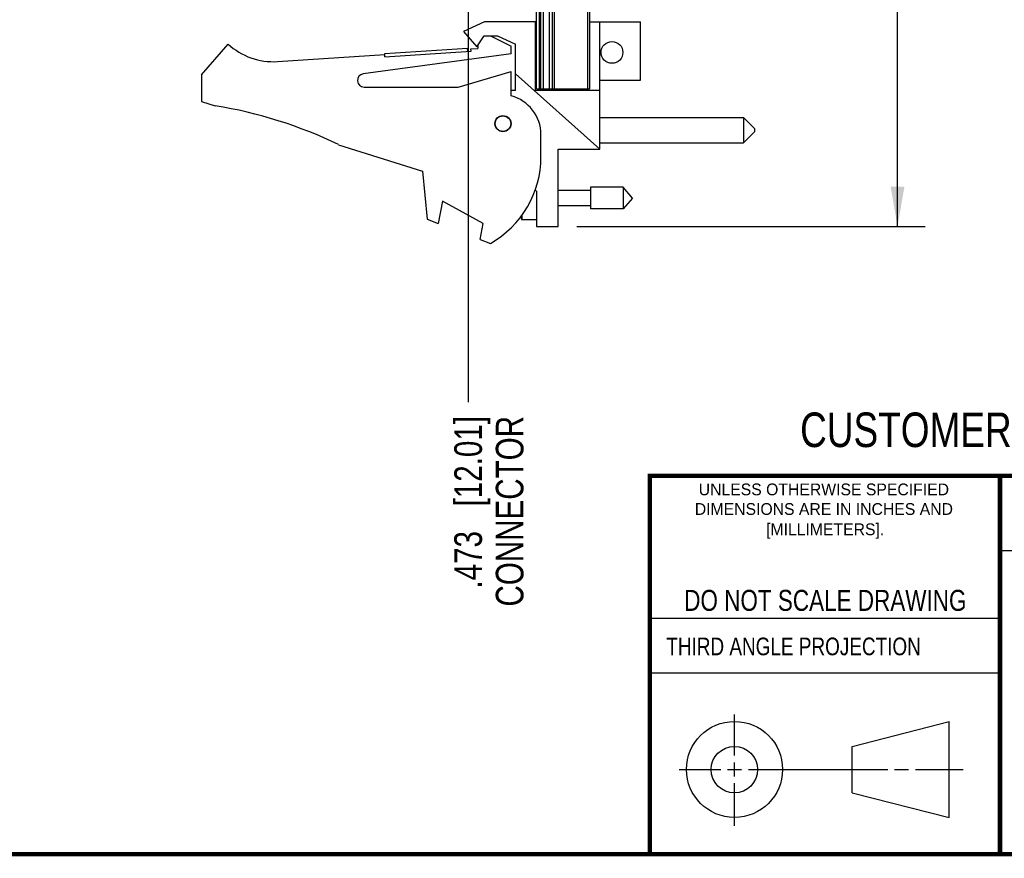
# Model space of a CAD drawing. Header units: inches. Extents: x 0.2 to 16.8, y 0.2 to 10.8.
# Tile 2 of 9: x 8.6 to 13.1, y 0.2 to 4. Entities that reach past the tile are written whole.
import ezdxf

# ---------------------------------------------------------------- set-up
doc = ezdxf.new("R2010")
doc.units = ezdxf.units.IN
doc.header["$LTSCALE"] = 0.935
doc.header["$MEASUREMENT"] = 0
doc.layers.get('0').update_dxf_attribs({"linetype": 'CONTINUOUS'})
doc.layers.add('DIMENSIONS', color=7, linetype='CONTINUOUS')
doc.styles.get("Standard").update_dxf_attribs({"font": 'txt', "width": 0.8})
doc.styles.add('TEXTSTYLE_2', font='txt')
doc.dimstyles.new('DIMSTYLE_1', dxfattribs={"dimtxt": 0.125, "dimasz": 0.18, "dimexe": 0.18, "dimexo": 0.0625, "dimgap": 0.09, "dimtad": 0, "dimtih": 1, "dimtoh": 1, "dimdec": 3, "dimzin": 4, "dimdsep": 46, "dimtxsty": 'STANDARD', "dimblk": '_FILLED', "dimblk1": '_FILLED', "dimblk2": '_FILLED', "dimcen": 0.09, "dimadec": 0, "dimazin": 0, "dimtp": 0.005, "dimtm": 0.005, "dimtfac": 1, "dimtdec": 3, "dimtofl": 0, "dimtmove": 0, "dimatfit": 3, "dimldrblk": '_FILLED', "dimfxl": 1, "dimtolj": 1, "dimtzin": 4, "dimarcsym": 0})
doc.dimstyles.new('DIMSTYLE_2', dxfattribs={"dimtxt": 0.125, "dimasz": 0.18, "dimexe": 0.18, "dimexo": 0.0625, "dimgap": 0.09, "dimtad": 0, "dimtih": 1, "dimtoh": 1, "dimdec": 3, "dimzin": 4, "dimdsep": 46, "dimtxsty": 'STANDARD', "dimblk": '_FILLED', "dimblk1": '_FILLED', "dimblk2": '_FILLED', "dimcen": 0.09, "dimadec": 0, "dimazin": 0, "dimtp": 0.005, "dimtm": 0.005, "dimtfac": 1, "dimtdec": 3, "dimtofl": 0, "dimtmove": 0, "dimatfit": 3, "dimldrblk": '_FILLED', "dimfxl": 1, "dimtolj": 1, "dimtzin": 4, "dimarcsym": 0})

# ---------------------------------------------------------------- blocks, each defined once
blk = doc.blocks.new('*D13')
at = {"layer": 'DIMENSIONS', "color": 2, "linetype": 'CONTINUOUS'}
for p, q in [((10.5968, 4.9358), (10.5968, 4.8952)), ((10.5968, 4.8952), (10.6604, 4.8283)), ((10.6604, 4.8283), (10.6604, 2.3031))]:
    blk.add_line(p, q, dxfattribs=at)
at = {"layer": 'DIMENSIONS', "color": 2, "linetype": 'CONTINUOUS', "insert": (10.5979, 2.2406), "char_height": 0.125, "width": 1.225, "attachment_point": 3, "rotation": 90, "line_spacing_factor": 0.9}
blk.add_mtext('.473{\\Ftxt.shx;\\W1.000000;\\H0.125000; }[12.01]\\PCONNECTOR', dxfattribs=at)
blk = doc.blocks.new('_FILLED')
at = {"color": 0, "linetype": 'BYBLOCK'}
blk.add_solid([(0, 0), (-1, 0.174), (-1, -0.174)], dxfattribs=at)
blk = doc.blocks.new('*D14')
at = {"layer": 'DIMENSIONS', "color": 2, "linetype": 'CONTINUOUS'}
for p, q in [((11.1323, 8.1631), (12.7268, 8.1631)), ((12.6018, 8.1631), (12.6018, 5.7556)), ((12.6018, 3.0981), (12.6018, 5.3181)), ((11.1517, 3.0981), (12.7268, 3.0981))]:
    blk.add_line(p, q, dxfattribs=at)
at = {"layer": 'DIMENSIONS', "color": 2, "linetype": 'CONTINUOUS', "xscale": 0.18, "yscale": 0.18, "zscale": 0.18}
for p, rotation in [((12.6018, 8.1631), 90), ((12.6018, 3.0981), 270)]:
    blk.add_blockref('_FILLED', p, dxfattribs=dict(at, rotation=rotation))
at = {"layer": 'DIMENSIONS', "color": 2, "linetype": 'CONTINUOUS', "insert": (12.4518, 5.6931), "char_height": 0.125, "width": 0.8, "attachment_point": 2, "line_spacing_factor": 0.9}
blk.add_mtext('5.065\\P[128.65]', dxfattribs=at)

msp = doc.modelspace()

# ---------------------------------------------------------------- linework, layer by layer
at = {"color": 7, "linetype": 'CONTINUOUS'}
for p, q in [((10.9698, 3.7201), (10.9698, 8.1631)), ((10.9818, 8.1631), (10.9818, 3.7201)), ((10.9878, 8.1631), (10.9878, 3.7201)), ((10.9998, 8.1631), (10.9998, 3.7201)), ((11.029, 3.7201), (11.029, 7.8131)), ((11.0398, 7.8131), (11.0398, 3.7201)), ((11.0498, 7.8131), (11.0498, 3.7201)), ((11.1998, 7.8131), (11.1998, 3.7201)), ((11.2098, 7.8131), (11.2098, 3.7201)), ((10.7348, 4.0231), (10.6398, 3.9801)), ((10.9648, 4.0231), (10.7348, 4.0231)), ((10.9648, 3.7131), (10.9648, 4.0231)), ((11.2098, 4.0231), (11.4398, 4.0231)), ((11.2558, 3.4481), (11.2558, 4.0231)), ((11.4398, 3.7601), (11.4398, 4.0231)), ((10.6398, 3.9801), (10.6998, 3.9101)), ((9.4548, 3.7831), (9.5748, 3.9231)), ((10.6998, 3.9101), (10.733, 3.9601)), ((10.7048, 3.9176), (10.7048, 3.9031)), ((10.733, 3.9601), (10.793, 3.9601)), ((10.7608, 3.9601), (10.8548, 3.9131)), ((10.793, 3.9601), (10.8748, 3.9231)), ((10.8748, 3.7131), (10.8748, 3.9231)), ((9.7984, 3.8437), (10.2837, 3.8755)), ((10.8548, 3.8781), (10.1858, 3.7878)), ((10.2834, 3.8805), (10.6576, 3.905)), ((10.2844, 3.8655), (10.2834, 3.8805)), ((10.2844, 3.8655), (10.6735, 3.891)), ((10.6586, 3.89), (10.6576, 3.905)), ((10.6729, 3.901), (10.7048, 3.9031)), ((10.6735, 3.891), (10.6729, 3.901)), ((10.8548, 3.8781), (10.8548, 3.9131)), ((10.6148, 3.7281), (10.8548, 3.7981)), ((10.8548, 3.6881), (10.8548, 3.7981)), ((11.2558, 3.4481), (10.8748, 3.7887)), ((9.4548, 3.7831), (9.4548, 3.6631)), ((11.2558, 3.7601), (11.4398, 3.7601)), ((10.1898, 3.7281), (10.6148, 3.7281)), ((10.8748, 3.7131), (10.8548, 3.7131)), ((11.2558, 3.7131), (10.9648, 3.7131)), ((10.9698, 3.7201), (11.2098, 3.7201)), ((11.0698, 3.7201), (11.0698, 3.7131)), ((9.4548, 3.6631), (9.5168, 3.6436)), ((11.2558, 3.5906), (11.9058, 3.5906)), ((11.9558, 3.5406), (11.9058, 3.5906)), ((11.9058, 3.5906), (11.9058, 3.4756)), ((11.9558, 3.5256), (11.9058, 3.4756)), ((11.9558, 3.5406), (11.9558, 3.5256)), ((10.9898, 3.4131), (10.9898, 3.5138)), ((11.2558, 3.4756), (11.9058, 3.4756)), ((10.0748, 3.4678), (10.4548, 3.3481)), ((11.0678, 3.4481), (11.2558, 3.4481)), ((11.0678, 3.0981), (11.0678, 3.4481)), ((10.4548, 3.3481), (10.4748, 3.1311)), ((10.9632, 3.2636), (10.9698, 3.2581)), ((10.9698, 3.2581), (10.9698, 3.0981)), ((11.2135, 3.2611), (11.0678, 3.2611)), ((11.3616, 3.2753), (11.2135, 3.2753)), ((11.2135, 3.2753), (11.2135, 3.1769)), ((11.4029, 3.2261), (11.3616, 3.2753)), ((11.3616, 3.2753), (11.3616, 3.1769)), ((10.5448, 3.2119), (10.5248, 3.1119)), ((10.7288, 3.1119), (10.5448, 3.2119)), ((11.4029, 3.2261), (11.3616, 3.1769)), ((11.2135, 3.1911), (11.0678, 3.1911)), ((11.3616, 3.1769), (11.2135, 3.1769)), ((10.4748, 3.1311), (10.5248, 3.1119)), ((10.9029, 3.1485), (10.9029, 3.1281)), ((10.9698, 3.1281), (10.9029, 3.1281)), ((10.7142, 3.039), (10.7288, 3.1119)), ((10.9698, 3.0981), (11.0678, 3.0981)), ((10.7142, 3.039), (10.7608, 3.0211)), ((12.3963, 0.7462), (12.8358, 0.859)), ((12.8358, 0.4248), (12.8358, 0.859)), ((12.3963, 0.5362), (12.3963, 0.7462)), ((12.3963, 0.5362), (12.8358, 0.4248))]:
    msp.add_line(p, q, dxfattribs=at)
at = {"color": 2, "linetype": 'CONTINUOUS'}
for p, q in [((13.0653, 1.6329), (16.75, 1.6329)), ((11.482, 1.3265), (13.0653, 1.3265)), ((13.0653, 1.0776), (11.482, 1.0776)), ((11.8648, 0.7044), (11.8648, 0.8912)), ((11.8648, 0.6106), (11.8648, 0.6731)), ((11.6146, 0.6419), (11.8023, 0.6419)), ((11.8335, 0.6419), (11.896, 0.6419)), ((11.9273, 0.6419), (12.5575, 0.6419)), ((12.5888, 0.6419), (12.6513, 0.6419)), ((12.6825, 0.6419), (12.8983, 0.6419)), ((11.8648, 0.3866), (11.8648, 0.5794))]:
    msp.add_line(p, q, dxfattribs=at)
at = {"color": 7, "linetype": 'CONTINUOUS', "const_width": 0.02}
for points in [[(11.4718, 1.9702), (16.75, 1.9707)], [(11.482, 0.25), (11.482, 1.9707)], [(13.0653, 1.9707), (13.0653, 0.2586)], [(0.25, 0.2586), (16.75, 0.2586)]]:
    msp.add_lwpolyline(points, dxfattribs=at)
at = {"color": 7, "linetype": 'CONTINUOUS'}
for centre, radius in [((11.3108, 3.8851), 0.0492), ((10.8178, 3.5631), 0.0365), ((10.8178, 3.5631), 0.035), ((11.8648, 0.6419), 0.2171), ((11.8642, 0.6412), 0.105)]:
    msp.add_circle(centre, radius, dxfattribs=at)
for centre, radius, start, end in [((9.7788, 4.1431), 0.3, 227.1666, 273.7467), ((10.1898, 3.7581), 0.03, 97.6845, 270), ((10.8098, 3.5138), 0.18, 0, 75.5225), ((9.1935, 1.6436), 2.026, 64.2145, 80.8167), ((10.5398, 3.4131), 0.45, 299.4136, 360), ((11.2001, 3.2261), 0.313, 195.3715, 198.2523)]:
    msp.add_arc(centre, radius, start, end, dxfattribs=at)

# ---------------------------------------------------------------- texts
at = {"color": 7, "linetype": 'CONTINUOUS', "attachment_point": 2, "line_spacing_factor": 0.9}
for s, insert, char_height, width in [('CUSTOMER DRAWING', (13.0668, 2.2564), 0.15625, 2), ('DO NOT SCALE DRAWING', (12.2754, 1.4542), 0.095, 1.52)]:
    msp.add_mtext(s, dxfattribs=dict(at, insert=insert, char_height=char_height, width=width))
at = {"color": 2, "linetype": 'CONTINUOUS', "char_height": 0.053254, "attachment_point": 2, "line_spacing_factor": 0.9, "style": 'TEXTSTYLE_2'}
for s, insert, width in [('UNLESS OTHERWISE SPECIFIED', (12.2688, 1.9352), 1.384604), ('DIMENSIONS ARE IN INCHES AND', (12.2688, 1.8465), 1.491112), ('[MILLIMETERS].', (12.2746, 1.7548), 0.745556)]:
    msp.add_mtext(s, dxfattribs=dict(at, insert=insert, width=width))
at = {"color": 2, "linetype": 'CONTINUOUS', "insert": (11.5564, 1.2384), "char_height": 0.08, "width": 1.408, "attachment_point": 1, "line_spacing_factor": 0.9}
msp.add_mtext('THIRD ANGLE PROJECTION', dxfattribs=at)

# ---------------------------------------------------------------- dimensions: what is measured, and where the dimension line sits
at = {"layer": 'DIMENSIONS', "color": 2, "linetype": 'CONTINUOUS'}
dim = msp.add_linear_dim(base=(12.6018, 8.1631), p1=(11.1517, 3.0981), p2=(11.1323, 8.1631), angle=90, dimstyle='DIMSTYLE_2', dxfattribs=at)
dim.commit()
dim.dimension.update_dxf_attribs({"geometry": '*D14', "text_midpoint": (12.4518, 5.5368), "dimtype": 160})
dim = msp.add_ordinate_dim(feature_location=(10.5968, 4.9358), offset=(0.0636, -2.6327), dtype=0, origin=(11.0698, 4.976), text='<>\\PCONNECTOR', dimstyle='DIMSTYLE_1', dxfattribs=at)
dim.commit()
dim.dimension.update_dxf_attribs({"geometry": '*D13', "text_midpoint": (10.9938, 1.3436)})

doc.saveas('drawing.dxf')
